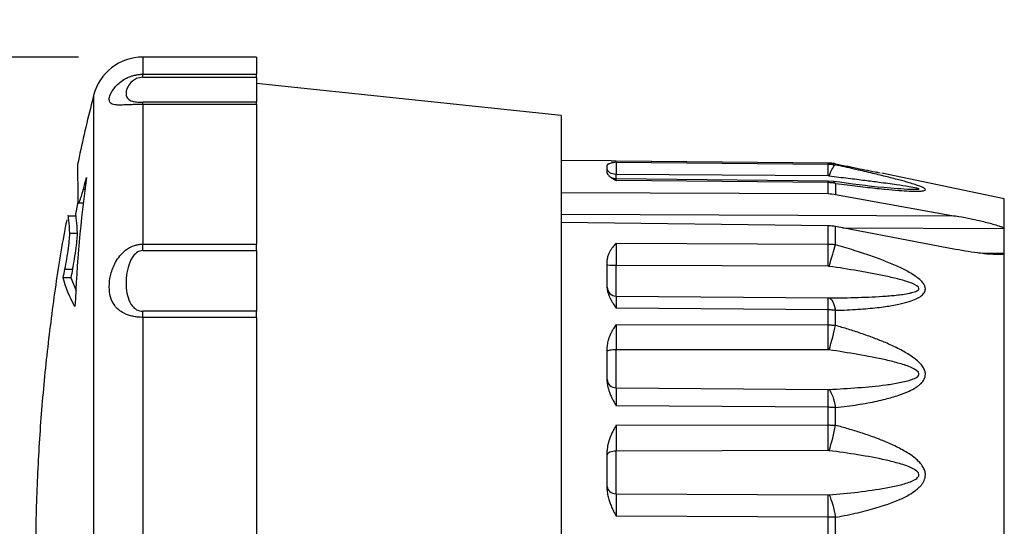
# Model space of a CAD drawing. Header units: millimetres. Extents: x 13 to 546, y 13 to 419.
# Tile 9 of 19: x 209 to 247, y 168 to 188. Entities that reach past the tile are written whole.
import ezdxf

# ---------------------------------------------------------------- set-up
doc = ezdxf.new("R2010")
doc.units = ezdxf.units.MM
doc.header["$LTSCALE"] = 2
doc.linetypes.add('SLD-Solid', pattern=[0])
doc.layers.add('DIMENSIONS', color=140, linetype='SLD-Solid', lineweight=25)
doc.styles.add('SLDTEXTSTYLE0', font='TXT', dxfattribs={"width": 0.7})
doc.dimstyles.new('SLDDIMSTYLE2', dxfattribs={"dimtxt": 4.316016, "dimasz": 6.604, "dimexe": 0, "dimexo": 0.0625, "dimgap": 1.079004, "dimtad": 0, "dimtih": 1, "dimtoh": 1, "dimrnd": 1e-09, "dimzin": 12, "dimdsep": 46, "dimtxsty": 'SLDTEXTSTYLE0', "dimsah": 1, "dimcen": 0, "dimadec": 0, "dimazin": 3, "dimtfac": 1, "dimtofl": 0, "dimtmove": 0, "dimatfit": 3, "dimfxl": 0, "dimfrac": 2, "dimtolj": 1, "dimtzin": 12, "dimarcsym": 0})
doc.dimstyles.new('SLDDIMSTYLE3', dxfattribs={"dimtxt": 4.316016, "dimasz": 6.604, "dimexe": 0, "dimexo": 0.0625, "dimgap": 1.079004, "dimtad": 0, "dimtih": 1, "dimtoh": 1, "dimrnd": 1e-09, "dimzin": 12, "dimdsep": 46, "dimtxsty": 'SLDTEXTSTYLE0', "dimsah": 1, "dimcen": 0.09, "dimadec": 0, "dimazin": 3, "dimtfac": 1, "dimtmove": 0, "dimatfit": 0, "dimfxl": 0, "dimfrac": 2, "dimtolj": 1, "dimtzin": 12, "dimarcsym": 0})

# ---------------------------------------------------------------- blocks, each defined once
blk = doc.blocks.new('_D_2')
at = {"layer": 'DIMENSIONS'}
for p, q in [((252.47, 235.214), (231.08, 235.214)), ((286.909, 175.564), (252.47, 235.214))]:
    blk.add_line(p, q, dxfattribs=at)
blk.add_solid([(286.909, 175.564), (284.487, 181.792), (282.727, 180.776)], dxfattribs=at)
at = {"layer": 'DIMENSIONS', "char_height": 4.2333, "attachment_point": 1, "style": 'SLDTEXTSTYLE0'}
for s, insert in [('M20', (215.966, 244.101)), ('M25', (215.966, 237.241)), ('KNOCKOUT', (205.688, 230.381))]:
    blk.add_mtext(s, dxfattribs=dict(at, insert=insert))
blk = doc.blocks.new('_D_6')
at = {"layer": 'DIMENSIONS'}
for p, q in [((193.426, 186.371), (193.426, 199.071)), ((211.027, 186.371), (187.076, 186.371)), ((187.013, 165.216), (185.564, 165.216)), ((185.564, 165.216), (185.564, 158.357)), ((199.838, 165.216), (201.288, 165.216)), ((201.288, 165.216), (201.288, 158.357)), ((185.564, 158.357), (187.013, 158.357)), ((201.288, 158.357), (199.838, 158.357)), ((207.815, 146.571), (187.076, 146.571)), ((193.426, 146.571), (193.426, 133.871)), ((211.027, 146.571), (210.863, 146.571))]:
    blk.add_line(p, q, dxfattribs=at)
for points in [[(193.426, 186.371), (194.442, 192.975), (192.41, 192.975)], [(193.426, 146.571), (192.41, 139.967), (194.442, 139.967)]]:
    blk.add_solid(points, dxfattribs=at)
at = {"layer": 'DIMENSIONS', "char_height": 4.2333, "attachment_point": 1, "style": 'SLDTEXTSTYLE0'}
for s, insert in [('39.8', (187.013, 171.639)), ('1.57', (187.013, 163.814))]:
    blk.add_mtext(s, dxfattribs=dict(at, insert=insert))

msp = doc.modelspace()

# ---------------------------------------------------------------- linework, layer by layer
for p, q in [((218.039, 186.371), (213.567, 186.371)), ((213.567, 186.371), (213.567, 185.695)), ((218.039, 186.371), (218.039, 185.695)), ((213.567, 185.695), (218.039, 185.695)), ((213.567, 185.575), (218.039, 185.575)), ((218.039, 185.575), (218.039, 185.695)), ((218.039, 185.575), (218.039, 184.589)), ((230.039, 184.071), (218.039, 185.332)), ((211.628, 184.862), (211.628, 148.081)), ((218.039, 184.589), (213.567, 184.589)), ((213.567, 184.504), (213.567, 179.002)), ((218.039, 184.504), (213.567, 184.504)), ((218.039, 184.504), (218.039, 184.589)), ((218.039, 184.504), (218.039, 179.002)), ((230.039, 184.071), (230.039, 166.471)), ((232.014, 182.279), (230.039, 182.296)), ((231.859, 181.8), (231.859, 182.11)), ((232.206, 182.271), (232.014, 182.276)), ((240.561, 182.197), (232.204, 182.271)), ((240.561, 182.197), (232.206, 182.271)), ((232.206, 182.226), (240.561, 182.156)), ((240.847, 182.168), (240.561, 182.197)), ((240.561, 182.156), (240.561, 182.197)), ((240.853, 182.166), (240.853, 182.125)), ((240.562, 181.488), (232.205, 181.567)), ((240.561, 181.691), (232.206, 181.75)), ((232.206, 181.576), (232.206, 181.75)), ((240.561, 181.425), (232.206, 181.505)), ((240.6, 181.689), (240.561, 181.691)), ((242.534, 181.823), (242.461, 181.838)), ((242.615, 181.806), (242.612, 181.807)), ((247.499, 180.79), (242.669, 181.795)), ((211.295, 181.149), (211.222, 181.149)), ((240.561, 180.989), (240.561, 181.425)), ((240.767, 181.473), (240.562, 181.488)), ((240.766, 181.464), (240.853, 181.396)), ((240.853, 181.396), (240.853, 180.962)), ((230.039, 181.035), (240.561, 180.989)), ((240.853, 180.962), (245.579, 180.104)), ((247.499, 152.152), (247.499, 180.79)), ((211.008, 180.667), (210.901, 180.107)), ((211.031, 180.626), (211.235, 180.626)), ((210.912, 180.107), (210.61, 180.107)), ((245.579, 180.104), (230.039, 180.169)), ((240.561, 179.72), (230.039, 179.851)), ((240.561, 179.004), (240.561, 179.72)), ((240.853, 178.977), (240.853, 179.691)), ((245.579, 178.794), (240.853, 179.691)), ((241.126, 179.639), (247.483, 179.612)), ((247.483, 179.612), (247.483, 178.636)), ((210.689, 179.435), (210.991, 179.435)), ((213.567, 179.002), (218.039, 179.002)), ((218.039, 178.743), (218.039, 179.002)), ((232.206, 179.042), (240.561, 179.004)), ((213.567, 178.743), (218.039, 178.743)), ((218.039, 178.743), (218.039, 176.352)), ((247.483, 178.636), (246.492, 178.648)), ((210.498, 178.014), (210.799, 178.014)), ((231.859, 177.276), (231.859, 178.376)), ((232.206, 176.953), (232.206, 178.152)), ((240.561, 178.127), (232.206, 178.152)), ((210.732, 177.677), (210.43, 177.677)), ((210.732, 177.677), (210.937, 177.179)), ((232.206, 176.953), (240.561, 176.881)), ((240.561, 176.881), (240.6, 176.881)), ((240.561, 176.407), (232.206, 176.48)), ((218.039, 176.352), (213.567, 176.352)), ((213.567, 176.114), (213.567, 167.522)), ((218.039, 176.114), (213.567, 176.114)), ((218.039, 176.114), (218.039, 176.352)), ((218.039, 176.114), (218.039, 167.522)), ((240.561, 175.817), (240.561, 176.407)), ((240.853, 175.795), (240.853, 176.391)), ((232.206, 175.833), (240.561, 175.817)), ((231.859, 173.587), (231.859, 174.964)), ((232.206, 173.337), (232.206, 174.837)), ((240.561, 174.834), (232.206, 174.837)), ((240.6, 174.831), (240.561, 174.834)), ((232.206, 173.337), (240.561, 173.275)), ((240.561, 172.568), (232.206, 172.628)), ((240.561, 171.873), (240.561, 172.568)), ((240.853, 171.859), (240.853, 172.56)), ((232.206, 171.866), (240.561, 171.873)), ((231.859, 169.322), (231.859, 170.863)), ((240.561, 170.863), (232.206, 170.845)), ((232.206, 169.165), (232.206, 170.845)), ((240.6, 170.86), (240.561, 170.863)), ((232.206, 169.165), (240.561, 169.117)), ((240.561, 168.235), (232.206, 168.277)), ((240.561, 167.491), (240.561, 168.235)), ((240.853, 167.485), (240.853, 168.235))]:
    msp.add_line(p, q)
msp.add_arc((213.567, 184.371), 2, 90, 165.806)
for points, knots in [([(213.567, 184.504), (213.538, 184.504), (213.479, 184.504), (213.39, 184.503), (213.302, 184.502), (213.215, 184.499), (213.1, 184.495), (212.962, 184.489), (212.784, 184.483), (212.607, 184.479), (212.414, 184.492), (212.279, 184.551), (212.228, 184.69), (212.268, 184.865), (212.357, 185.035), (212.461, 185.181), (212.608, 185.336), (212.784, 185.469), (212.962, 185.565), (213.117, 185.626), (213.271, 185.667), (213.419, 185.691), (213.518, 185.694), (213.567, 185.695)], [0, 0, 0, 0, 0.017854, 0.03582, 0.054005, 0.072511, 0.091433, 0.129243, 0.167314, 0.228933, 0.290835, 0.398116, 0.499848, 0.601538, 0.655375, 0.709341, 0.771405, 0.832696, 0.870739, 0.908558, 0.939816, 0.970141, 1, 1, 1, 1]), ([(213.567, 185.575), (213.476, 185.575), (213.305, 185.532), (213.099, 185.394), (212.918, 185.139), (212.884, 184.897), (212.967, 184.722), (213.099, 184.642), (213.305, 184.6), (213.476, 184.589), (213.567, 184.589)], [0, 0, 0, 0, 0.0275136, 0.0550272, 0.1100544, 0.2201088, 0.2751361, 0.3301633, 0.3576769, 0.3851905, 0.3851905, 0.3851905, 0.3851905]), ([(211.625, 184.828), (211.596, 184.717), (211.357, 183.827), (211.165, 182.926), (210.996, 182.136)], [0, 0, 0, 0, 0.124031, 1, 1, 1, 1]), ([(210.995, 182.136), (210.995, 182.139), (210.994, 182.155), (210.995, 182.068), (210.996, 181.874), (210.999, 181.55), (211.003, 181.158), (211.006, 180.843), (211.007, 180.712)], [0, 0, 0, 0, 0.043505, 0.24337, 0.443235, 0.648906, 0.854577, 1, 1, 1, 1]), ([(232.206, 182.226), (232.173, 182.221), (232.117, 182.212), (232.038, 182.197), (231.975, 182.181), (231.922, 182.163), (231.886, 182.146), (231.863, 182.128), (231.86, 182.116), (231.859, 182.11)], [0, 0, 0, 0, 0.20017, 0.331705, 0.495375, 0.641928, 0.770943, 0.889951, 1, 1, 1, 1]), ([(240.853, 182.166), (240.805, 182.174), (240.708, 182.192), (240.61, 182.195), (240.561, 182.197)], [0, 0, 0, 0, 0.500298, 1, 1, 1, 1]), ([(240.561, 182.156), (240.61, 182.155), (240.708, 182.151), (240.805, 182.134), (240.853, 182.125)], [0, 0, 0, 0, 0.499702, 1, 1, 1, 1]), ([(240.853, 182.166), (241.017, 182.133), (241.333, 182.069), (241.789, 181.976), (242.213, 181.89), (242.482, 181.834), (242.612, 181.807)], [0, 0, 0, 0, 0.275388, 0.533701, 0.775152, 1, 1, 1, 1]), ([(240.853, 181.396), (241.005, 181.376), (241.298, 181.338), (241.721, 181.285), (242.116, 181.239), (242.48, 181.199), (242.889, 181.157), (243.317, 181.119), (243.722, 181.093), (244.02, 181.084), (244.196, 181.088), (244.295, 181.099), (244.365, 181.114), (244.404, 181.141), (244.373, 181.184), (244.293, 181.231), (244.163, 181.285), (243.981, 181.348), (243.706, 181.433), (243.315, 181.541), (242.807, 181.67), (242.221, 181.812), (241.565, 181.965), (241.098, 182.07), (240.853, 182.125)], [0, 0, 0, 0, 0.055984, 0.108617, 0.157931, 0.203971, 0.246786, 0.314359, 0.371317, 0.411357, 0.445384, 0.459184, 0.472304, 0.500266, 0.519697, 0.541019, 0.565631, 0.594546, 0.628911, 0.685963, 0.753559, 0.827126, 0.90921, 1, 1, 1, 1]), ([(231.859, 181.8), (231.86, 181.792), (231.861, 181.777), (231.874, 181.752), (231.894, 181.726), (231.925, 181.693), (231.974, 181.653), (232.038, 181.609), (232.117, 181.56), (232.172, 181.525), (232.206, 181.505)], [0, 0, 0, 0, 0.081628, 0.168114, 0.25994, 0.357507, 0.50419, 0.667967, 0.799643, 1, 1, 1, 1]), ([(232.205, 181.567), (232.183, 181.568), (232.138, 181.571), (232.082, 181.59), (232.044, 181.608), (232.028, 181.618), (232.022, 181.622)], [0, 0, 0, 0, 0.3532892, 0.7004193, 0.8760483, 1, 1, 1, 1]), ([(232.206, 181.505), (232.206, 181.528), (232.206, 181.566), (232.205, 181.562), (232.205, 181.56)], [0, 0, 0, 0, 0.6380589, 1, 1, 1, 1]), ([(240.6, 181.689), (240.729, 181.674), (240.979, 181.644), (241.342, 181.6), (241.682, 181.558), (241.998, 181.518), (242.291, 181.481), (242.709, 181.426), (243.196, 181.36), (243.691, 181.283), (243.986, 181.23), (244.105, 181.197), (244.134, 181.183), (244.14, 181.175), (244.135, 181.168), (244.117, 181.161), (244.053, 181.151), (243.94, 181.148), (243.843, 181.149), (243.802, 181.15)], [0, 0, 0, 0, 0.092876, 0.18022, 0.262038, 0.338336, 0.409121, 0.474403, 0.642398, 0.765223, 0.8447, 0.870229, 0.880455, 0.889782, 0.897587, 0.905865, 0.925205, 0.968963, 1, 1, 1, 1]), ([(211.031, 180.636), (211.039, 180.638), (211.058, 180.641), (211.112, 180.773), (211.171, 180.958), (211.209, 181.101), (211.222, 181.149)], [0, 0, 0, 0, 0.222023, 0.528704, 0.842765, 1, 1, 1, 1]), ([(240.562, 181.482), (240.562, 181.483), (240.562, 181.486), (240.561, 181.448), (240.561, 181.425)], [0, 0, 0, 0, 0.374538, 1, 1, 1, 1]), ([(240.853, 181.396), (240.805, 181.404), (240.708, 181.42), (240.61, 181.423), (240.561, 181.425)], [0, 0, 0, 0, 0.500298, 1, 1, 1, 1]), ([(243.81, 181.149), (243.463, 181.171), (242.504, 181.231), (241.444, 181.379), (240.767, 181.473)], [0, 0, 0, 0, 0.361672, 1, 1, 1, 1]), ([(210.57, 179.958), (210.53, 179.755), (210.322, 178.688), (210.034, 176.742), (209.713, 174.121), (209.491, 171.486), (209.361, 168.842), (209.324, 166.192), (209.381, 163.539), (209.531, 160.886), (209.777, 158.237), (210.111, 155.599), (210.412, 153.853), (210.562, 152.983)], [0, 0, 0, 0, 0.02296, 0.120174, 0.21751, 0.314968, 0.412547, 0.510248, 0.608071, 0.706017, 0.804086, 0.902279, 1, 1, 1, 1]), ([(210.689, 179.435), (210.678, 179.616), (210.656, 179.984), (210.628, 180.163), (210.61, 180.107), (210.61, 180.107)], [0, 0, 0, 0, 0.492274, 0.998829, 1, 1, 1, 1]), ([(210.991, 179.435), (210.98, 179.616), (210.958, 179.984), (210.93, 180.163), (210.912, 180.107), (210.912, 180.107)], [0, 0, 0, 0, 0.492274, 0.998829, 1, 1, 1, 1]), ([(247.483, 179.612), (247.483, 179.621), (247.472, 179.631), (247.444, 179.648), (247.427, 179.657), (247.374, 179.68), (247.336, 179.694), (247.219, 179.734), (247.139, 179.758), (246.897, 179.824), (246.734, 179.864), (246.24, 179.977), (245.91, 180.043), (245.579, 180.104)], [0, 0, 0, 0, 0.03125, 0.03125, 0.0625, 0.0625, 0.125, 0.125, 0.25, 0.25, 0.5, 0.5, 1, 1, 1, 1]), ([(210.498, 178.014), (210.523, 178.141), (210.549, 178.281), (210.597, 178.567), (210.619, 178.713), (210.656, 178.981), (210.67, 179.105), (210.688, 179.308), (210.691, 179.386), (210.689, 179.435)], [0, 0, 0, 0, 0.25, 0.25, 0.5, 0.5, 0.75, 0.75, 1, 1, 1, 1]), ([(210.799, 178.014), (210.825, 178.141), (210.851, 178.281), (210.899, 178.567), (210.921, 178.713), (210.957, 178.981), (210.972, 179.105), (210.99, 179.308), (210.993, 179.386), (210.991, 179.435)], [0, 0, 0, 0, 0.25, 0.25, 0.5, 0.5, 0.75, 0.75, 1, 1, 1, 1]), ([(213.567, 176.114), (213.538, 176.114), (213.479, 176.115), (213.39, 176.121), (213.302, 176.132), (213.214, 176.146), (213.099, 176.171), (212.962, 176.211), (212.785, 176.289), (212.607, 176.405), (212.415, 176.611), (212.279, 176.91), (212.229, 177.314), (212.269, 177.685), (212.357, 177.992), (212.461, 178.238), (212.608, 178.482), (212.785, 178.679), (212.962, 178.818), (213.117, 178.904), (213.271, 178.961), (213.419, 178.995), (213.518, 179), (213.567, 179.002)], [0, 0, 0, 0, 0.017865, 0.035843, 0.054038, 0.072553, 0.091483, 0.129227, 0.167329, 0.228851, 0.290861, 0.39818, 0.499889, 0.601545, 0.655408, 0.709323, 0.771483, 0.832682, 0.870779, 0.908612, 0.939906, 0.970212, 1, 1, 1, 1]), ([(232.206, 179.042), (232.172, 179.001), (232.117, 178.934), (232.038, 178.831), (231.975, 178.735), (231.922, 178.637), (231.886, 178.545), (231.863, 178.46), (231.86, 178.403), (231.859, 178.376)], [0, 0, 0, 0, 0.200272, 0.331878, 0.495613, 0.642231, 0.771135, 0.890043, 1, 1, 1, 1]), ([(240.561, 179.004), (240.61, 179.003), (240.708, 179), (240.805, 178.985), (240.853, 178.977)], [0, 0, 0, 0, 0.499702, 1, 1, 1, 1]), ([(240.853, 176.391), (241.005, 176.396), (241.298, 176.406), (241.721, 176.429), (242.115, 176.459), (242.48, 176.496), (242.888, 176.548), (243.317, 176.621), (243.721, 176.722), (244.02, 176.833), (244.196, 176.931), (244.296, 177.016), (244.365, 177.103), (244.404, 177.218), (244.373, 177.357), (244.292, 177.483), (244.163, 177.614), (243.98, 177.752), (243.705, 177.921), (243.314, 178.117), (242.805, 178.331), (242.22, 178.547), (241.564, 178.765), (241.098, 178.904), (240.853, 178.977)], [0, 0, 0, 0, 0.055981, 0.1086, 0.15789, 0.203895, 0.246666, 0.3143, 0.371283, 0.411365, 0.445426, 0.459234, 0.472359, 0.500336, 0.51977, 0.541104, 0.565735, 0.594648, 0.629027, 0.686159, 0.753857, 0.827357, 0.909342, 1, 1, 1, 1]), ([(247.483, 178.636), (247.483, 178.624), (247.472, 178.616), (247.444, 178.604), (247.427, 178.6), (247.374, 178.591), (247.336, 178.589), (247.219, 178.585), (247.139, 178.588), (246.897, 178.601), (246.734, 178.618), (246.24, 178.678), (245.91, 178.731), (245.579, 178.794)], [0, 0, 0, 0, 0.03125, 0.03125, 0.0625, 0.0625, 0.125, 0.125, 0.25, 0.25, 0.5, 0.5, 1, 1, 1, 1]), ([(213.567, 178.743), (213.476, 178.743), (213.305, 178.668), (213.098, 178.421), (212.918, 177.933), (212.885, 177.386), (212.967, 176.885), (213.099, 176.598), (213.305, 176.407), (213.476, 176.352), (213.567, 176.352)], [0, 0, 0, 0, 0.0275135, 0.0550271, 0.1100542, 0.2201084, 0.2751355, 0.3301626, 0.3576761, 0.3851897, 0.3851897, 0.3851897, 0.3851897]), ([(240.6, 176.881), (240.98, 176.883), (241.739, 176.894), (242.572, 176.93), (243.114, 176.974), (243.377, 177.003), (243.588, 177.032), (243.729, 177.059), (243.806, 177.075), (243.917, 177.103), (244.071, 177.15), (244.204, 177.289), (243.94, 177.435), (243.629, 177.539), (243.374, 177.612), (243.11, 177.676), (242.839, 177.737), (242.565, 177.793), (242.29, 177.847), (242.012, 177.897), (241.456, 177.994), (240.98, 178.068), (240.6, 178.125)], [0, 0, 0, 0, 0.1186077, 0.2372154, 0.2668673, 0.2965193, 0.3261712, 0.3409971, 0.3484101, 0.3558231, 0.385475, 0.415127, 0.4744308, 0.5040827, 0.5337347, 0.5633866, 0.5930385, 0.6226904, 0.6523424, 0.6819943, 0.7116462, 0.8302539, 0.8302539, 0.8302539, 0.8302539]), ([(231.859, 177.276), (231.86, 177.254), (231.861, 177.208), (231.874, 177.136), (231.894, 177.061), (231.925, 176.971), (231.975, 176.862), (232.038, 176.746), (232.117, 176.618), (232.172, 176.532), (232.206, 176.48)], [0, 0, 0, 0, 0.081692, 0.168249, 0.260153, 0.357807, 0.504424, 0.668142, 0.799745, 1, 1, 1, 1]), ([(240.853, 176.391), (240.805, 176.395), (240.708, 176.405), (240.61, 176.406), (240.561, 176.407)], [0, 0, 0, 0, 0.500298, 1, 1, 1, 1]), ([(232.206, 175.833), (232.172, 175.779), (232.117, 175.69), (232.038, 175.554), (231.975, 175.429), (231.922, 175.3), (231.886, 175.181), (231.863, 175.071), (231.86, 174.999), (231.859, 174.964)], [0, 0, 0, 0, 0.200272, 0.331878, 0.495614, 0.642231, 0.771136, 0.890043, 1, 1, 1, 1]), ([(240.561, 175.817), (240.61, 175.816), (240.708, 175.814), (240.805, 175.802), (240.853, 175.795)], [0, 0, 0, 0, 0.499702, 1, 1, 1, 1]), ([(240.853, 172.56), (241.004, 172.577), (241.296, 172.611), (241.718, 172.672), (242.112, 172.738), (242.478, 172.81), (242.888, 172.906), (243.317, 173.028), (243.712, 173.178), (243.968, 173.316), (244.12, 173.421), (244.243, 173.525), (244.352, 173.668), (244.403, 173.848), (244.372, 174.019), (244.292, 174.17), (244.16, 174.328), (243.979, 174.49), (243.766, 174.637), (243.537, 174.771), (243.227, 174.934), (242.838, 175.114), (242.349, 175.306), (241.86, 175.48), (241.353, 175.647), (241.02, 175.746), (240.853, 175.795)], [0, 0, 0, 0, 0.055715, 0.108217, 0.157539, 0.203725, 0.246826, 0.314824, 0.371542, 0.407619, 0.427294, 0.444434, 0.472042, 0.500253, 0.519426, 0.540667, 0.565357, 0.59543, 0.628886, 0.658171, 0.690312, 0.753765, 0.810399, 0.876663, 0.938269, 1, 1, 1, 1]), ([(240.6, 173.275), (240.981, 173.293), (241.738, 173.337), (242.665, 173.425), (243.382, 173.534), (243.797, 173.634), (244.069, 173.751), (244.204, 173.928), (243.874, 174.142), (243.381, 174.3), (242.658, 174.484), (241.739, 174.656), (240.981, 174.776), (240.6, 174.831)], [0, 0, 0, 0, 0.1186114, 0.2372228, 0.2965285, 0.3558342, 0.3854871, 0.4151399, 0.4744456, 0.5337513, 0.593057, 0.7116685, 0.8302799, 0.8302799, 0.8302799, 0.8302799]), ([(231.859, 173.587), (231.86, 173.56), (231.861, 173.504), (231.874, 173.417), (231.894, 173.325), (231.926, 173.216), (231.975, 173.084), (232.038, 172.945), (232.117, 172.792), (232.172, 172.689), (232.206, 172.628)], [0, 0, 0, 0, 0.081717, 0.168301, 0.260233, 0.357918, 0.504504, 0.66819, 0.799774, 1, 1, 1, 1]), ([(240.853, 172.56), (240.805, 172.562), (240.708, 172.567), (240.61, 172.568), (240.561, 172.568)], [0, 0, 0, 0, 0.500298, 1, 1, 1, 1]), ([(232.206, 171.866), (232.172, 171.803), (232.117, 171.699), (232.038, 171.541), (231.975, 171.396), (231.922, 171.248), (231.886, 171.111), (231.863, 170.985), (231.86, 170.903), (231.859, 170.863)], [0, 0, 0, 0, 0.200276, 0.331885, 0.495623, 0.642244, 0.771143, 0.890046, 1, 1, 1, 1]), ([(240.561, 171.873), (240.61, 171.872), (240.708, 171.871), (240.805, 171.863), (240.853, 171.859)], [0, 0, 0, 0, 0.499702, 1, 1, 1, 1]), ([(240.853, 168.235), (241.004, 168.264), (241.295, 168.319), (241.717, 168.412), (242.111, 168.508), (242.476, 168.61), (242.886, 168.74), (243.316, 168.901), (243.711, 169.092), (243.967, 169.26), (244.119, 169.386), (244.242, 169.509), (244.352, 169.676), (244.403, 169.879), (244.373, 170.069), (244.292, 170.235), (244.161, 170.404), (243.981, 170.576), (243.768, 170.728), (243.539, 170.865), (243.23, 171.03), (242.84, 171.21), (242.351, 171.398), (241.86, 171.564), (241.353, 171.721), (241.02, 171.813), (240.853, 171.859)], [0, 0, 0, 0, 0.055682, 0.108145, 0.157425, 0.203564, 0.246613, 0.31464, 0.371382, 0.407449, 0.427107, 0.444242, 0.471844, 0.500041, 0.519217, 0.540463, 0.565163, 0.595204, 0.628625, 0.657862, 0.689911, 0.753356, 0.810263, 0.876699, 0.938166, 1, 1, 1, 1]), ([(240.6, 169.118), (240.98, 169.15), (241.738, 169.224), (242.663, 169.351), (243.381, 169.496), (243.796, 169.621), (244.068, 169.761), (244.204, 169.962), (243.875, 170.193), (243.383, 170.354), (242.663, 170.536), (241.738, 170.701), (240.98, 170.811), (240.6, 170.86)], [0, 0, 0, 0, 0.1185851, 0.2371702, 0.2964627, 0.3557553, 0.3854015, 0.4150478, 0.4743404, 0.5336329, 0.5929255, 0.7115105, 0.8300956, 0.8300956, 0.8300956, 0.8300956]), ([(231.859, 169.322), (231.86, 169.292), (231.861, 169.23), (231.874, 169.134), (231.894, 169.034), (231.926, 168.914), (231.975, 168.771), (232.038, 168.62), (232.117, 168.454), (232.173, 168.344), (232.206, 168.277)], [0, 0, 0, 0, 0.08176, 0.168389, 0.260371, 0.358109, 0.504661, 0.668313, 0.799845, 1, 1, 1, 1]), ([(240.853, 168.235), (240.805, 168.235), (240.708, 168.235), (240.61, 168.235), (240.561, 168.235)], [0, 0, 0, 0, 0.500298, 1, 1, 1, 1])]:
    msp.add_open_spline(points, degree=3, knots=knots)
for points in [[(213.567, 185.575), (213.567, 185.629), (213.567, 185.67), (213.567, 185.695)], [(213.567, 184.504), (213.567, 184.547), (213.567, 184.575), (213.567, 184.589)], [(232.206, 181.75), (232.115, 181.751), (231.934, 181.799), (231.859, 181.913), (231.859, 181.971)], [(232.206, 182.226), (232.205, 182.198), (232.205, 182.022), (232.206, 181.75)], [(240.561, 181.691), (240.562, 181.958), (240.562, 182.129), (240.561, 182.156)], [(240.6, 181.689), (240.696, 181.949), (240.79, 182.111), (240.853, 182.125)], [(211.349, 181.631), (211.116, 179.941), (210.965, 178.245), (210.895, 176.544)], [(211.222, 181.149), (211.264, 181.31), (211.306, 181.471), (211.349, 181.631)], [(240.561, 180.989), (240.66, 180.989), (240.757, 180.98), (240.853, 180.962)], [(211.007, 180.712), (211.008, 180.667), (211.012, 180.64), (211.021, 180.63)], [(240.853, 179.691), (240.757, 179.709), (240.66, 179.719), (240.561, 179.72)], [(213.567, 178.743), (213.567, 178.836), (213.567, 178.924), (213.567, 179.002)], [(232.206, 179.042), (232.205, 178.829), (232.205, 178.5), (232.206, 178.152)], [(240.561, 178.127), (240.562, 178.471), (240.562, 178.795), (240.561, 179.004)], [(240.6, 178.125), (240.696, 178.462), (240.79, 178.778), (240.853, 178.977)], [(210.43, 177.677), (210.453, 177.789), (210.475, 177.902), (210.498, 178.014)], [(210.799, 178.014), (210.777, 177.902), (210.754, 177.789), (210.732, 177.677)], [(232.206, 178.152), (232.115, 178.152), (231.934, 178.16), (231.859, 178.181), (231.859, 178.191)], [(240.6, 178.125), (240.587, 178.126), (240.574, 178.127), (240.561, 178.127)], [(210.895, 176.544), (210.674, 176.92), (210.519, 177.298), (210.43, 177.677)], [(231.859, 177.302), (231.859, 177.211), (231.934, 177.03), (232.115, 176.953), (232.206, 176.953)], [(232.206, 176.953), (232.205, 176.926), (232.205, 176.751), (232.206, 176.48)], [(240.561, 176.407), (240.562, 176.676), (240.562, 176.851), (240.561, 176.881)], [(240.6, 176.881), (240.696, 176.85), (240.79, 176.668), (240.853, 176.391)], [(213.567, 176.114), (213.567, 176.202), (213.567, 176.282), (213.567, 176.352)], [(232.206, 175.833), (232.205, 175.551), (232.205, 175.182), (232.206, 174.837)], [(240.561, 174.834), (240.562, 175.176), (240.562, 175.539), (240.561, 175.817)], [(240.6, 174.831), (240.696, 175.167), (240.79, 175.524), (240.853, 175.795)], [(232.206, 174.837), (232.115, 174.837), (231.934, 174.824), (231.859, 174.792), (231.859, 174.777)], [(231.859, 173.664), (231.859, 173.579), (231.934, 173.409), (232.115, 173.338), (232.206, 173.337)], [(232.206, 173.337), (232.205, 173.213), (232.205, 172.95), (232.206, 172.628)], [(240.561, 172.568), (240.562, 172.887), (240.562, 173.148), (240.561, 173.275)], [(240.561, 173.275), (240.574, 173.275), (240.587, 173.275), (240.6, 173.275)], [(240.6, 173.275), (240.696, 173.15), (240.79, 172.885), (240.853, 172.56)], [(232.206, 171.866), (232.205, 171.537), (232.205, 171.159), (232.206, 170.845)], [(240.561, 170.863), (240.562, 171.175), (240.562, 171.548), (240.561, 171.873)], [(240.6, 170.86), (240.696, 171.167), (240.79, 171.537), (240.853, 171.859)], [(232.206, 170.845), (232.115, 170.845), (231.934, 170.811), (231.859, 170.73), (231.859, 170.69)], [(231.859, 169.444), (231.859, 169.372), (231.934, 169.227), (232.115, 169.166), (232.206, 169.165)], [(232.206, 169.165), (232.205, 168.954), (232.205, 168.625), (232.206, 168.277)], [(240.561, 169.117), (240.574, 169.117), (240.587, 169.117), (240.6, 169.118)], [(240.561, 168.235), (240.562, 168.579), (240.562, 168.905), (240.561, 169.117)], [(240.6, 169.118), (240.696, 168.909), (240.79, 168.582), (240.853, 168.235)]]:
    msp.add_open_spline(points, degree=3)

# ---------------------------------------------------------------- dimensions: what is measured, and where the dimension line sits
at = {"layer": 'DIMENSIONS'}
dim = msp.add_diameter_dim_2p(p1=(297.409, 157.378), p2=(286.909, 175.564), text='M20\\PM25\\PKNOCKOUT', dimstyle='SLDDIMSTYLE2', override={"dimpost": '<>'}, dxfattribs=at)
dim.commit()
dim.dimension.update_dxf_attribs({"geometry": '_D_2', "text_midpoint": (221.935, 235.214), "dimtype": 163})
dim = msp.add_linear_dim(base=(193.426, 146.571), p1=(213.567, 186.371), p2=(213.567, 146.571), angle=90, dimstyle='SLDDIMSTYLE3', dxfattribs=at)
dim.commit()
dim.dimension.update_dxf_attribs({"geometry": '_D_6', "text_midpoint": (193.426, 165.216), "dimtype": 160})

doc.saveas('drawing.dxf')
